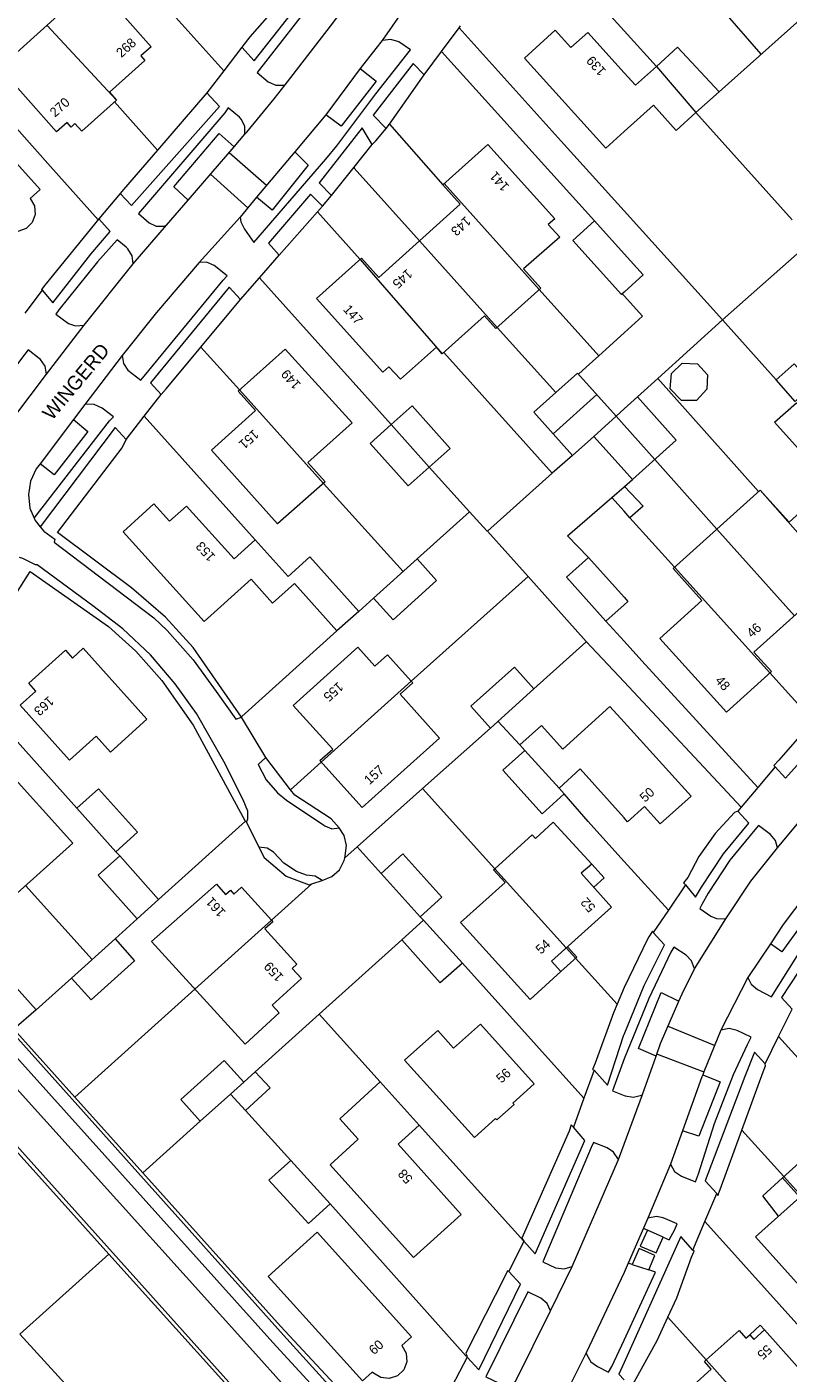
# Model space of a CAD drawing. Header units: metres. Extents: x 83575 to 86200, y 450600 to 453750.
# Tile 31 of 94: x 84787 to 84867, y 451431 to 451574. Entities that reach past the tile are written whole.
import ezdxf
from ezdxf.enums import TextEntityAlignment as Align

# ---------------------------------------------------------------- set-up
doc = ezdxf.new("R2010")
doc.units = ezdxf.units.M
for name, color, linetype, lineweight in [('gw-bs-grondwerklijn', 253, 'Continuous', 18), ('kd-bs-kadastralegrens', 253, 'Continuous', 18), ('og-bs-bebouwing', 253, 'Continuous', 18), ('og-bs-huisnummer', 253, 'Continuous', 18), ('og-bs-straatnaam', 253, 'Continuous', 25), ('vh-bs-randverharding', 253, 'Continuous', 18)]:
    doc.layers.add(name, color=color, linetype=linetype, lineweight=lineweight)
doc.styles.add('Styledgn001', font='dgn001.shx')

msp = doc.modelspace()

# ---------------------------------------------------------------- linework, layer by layer
at = {"layer": 'gw-bs-grondwerklijn'}
for p, q in [((84825.16, 451563.42), (84828.85, 451568.64)), ((84805.83, 451566.72), (84800.62, 451560.67)), ((84824.83, 451562.95), (84825.16, 451563.42)), ((84821.43, 451558.86), (84823.35, 451561.25)), ((84819.02, 451555.86), (84821.43, 451558.86)), ((84817.54, 451554.12), (84818.09, 451554.73)), ((84813.5, 451549.55), (84817.54, 451554.12)), ((84805.22, 451539.82), (84809.41, 451544.84)), ((84814.69, 451492.95), (84812.07, 451496.35)), ((84809.92, 451489.62), (84810.04, 451489.5)), ((84816.96, 451482.99), (84818.05, 451483.34)), ((84766.26, 451476.19), (84795.47, 451443.77)), ((84850, 451472.01), (84849.25, 451470.23)), ((84791.88, 451460.39), (84785.43, 451467.58)), ((84799.06, 451452.37), (84791.88, 451460.39)), ((84854.14, 451445.58), (84852.47, 451446.32)), ((84795.47, 451443.77), (84809.8, 451427.86)), ((84850.86, 451442.68), (84852.6, 451442.11)), ((84833.35, 451433.02), (84833.39, 451432.88))]:
    msp.add_line(p, q, dxfattribs=at)
for points in [[(84815.56, 451579), (84815.56, 451578.99), (84812.46, 451575.03), (84810.38, 451572.65), (84809.55, 451571.57)], [(84800.62, 451560.67), (84797.01, 451556.48), (84796.68, 451556.09)], [(84794.41, 451553.39), (84788.7, 451546.37), (84788.35, 451545.92), (84788.41, 451545.84)], [(84800.99, 451534.79), (84801.53, 451535.4), (84805.22, 451539.82)], [(84809.49, 451500.63), (84804.4, 451508), (84801.46, 451511.2), (84797.88, 451514.31), (84790.03, 451520.19), (84796.89, 451529.14), (84797.31, 451530.04)], [(84781.8, 451507.69), (84787.13, 451516.06), (84795.42, 451510.24), (84798.31, 451507.61), (84801.08, 451504.52), (84804.39, 451499.79), (84809.85, 451489.69), (84809.92, 451489.62)], [(84870.01, 451500.23), (84866.38, 451496.08), (84865.86, 451495.51), (84865.98, 451495.37)], [(84819.86, 451488.9), (84818.99, 451489.86), (84815.14, 451492.36), (84814.69, 451492.95)], [(84862.05, 451490.67), (84861.67, 451490.53), (84859.64, 451488.32), (84857.92, 451485.86), (84856.74, 451483.66), (84856.29, 451483.09), (84856.48, 451482.87)], [(84811.35, 451486.88), (84811.9, 451485.76), (84814.23, 451483.78), (84816.66, 451482.89), (84816.96, 451482.99)], [(84853.09, 451477.82), (84852.99, 451477.97), (84852.62, 451477.36), (84852.49, 451477.12), (84850, 451472.01)], [(84849.25, 451470.23), (84848.86, 451469.32), (84846.93, 451463.98), (84846.66, 451463.32), (84846.82, 451463.26)], [(84862.47, 451456.9), (84864.72, 451463.06), (84864.98, 451463.7), (84864.93, 451463.93)], [(84844.63, 451457.22), (84844.4, 451457.45), (84844.18, 451456.78), (84839.18, 451445.48), (84839.37, 451445.14)], [(84859.82, 451450.19), (84859.91, 451449.97), (84860.18, 451450.61), (84862.47, 451456.9)], [(84831.77, 451429.75), (84831.71, 451429.84), (84831.4, 451429.19), (84826.98, 451421.81), (84813.62, 451436.13), (84799.06, 451452.37)], [(84854.63, 451437.09), (84855.57, 451439.15), (84857.14, 451443.46), (84857.42, 451444.09), (84857.26, 451444.2)], [(84837.81, 451441.93), (84837.67, 451442.02), (84837.36, 451441.39), (84833.26, 451433.27), (84833.35, 451433.02)], [(84850.62, 451429.8), (84850.74, 451429.66), (84851.09, 451430.28), (84853.51, 451434.62), (84854.63, 451437.09)]]:
    msp.add_lwpolyline(points, dxfattribs=at)
at = {"layer": 'kd-bs-kadastralegrens'}
for p, q in [((84850, 451573.3), (84839.88, 451584.5)), ((84807.63, 451569.07), (84794.98, 451583.16)), ((84864.52, 451570.84), (84858.06, 451578.24)), ((84860.05, 451566.84), (84869.57, 451575.35)), ((84853.41, 451569.53), (84850, 451573.3)), ((84846.87, 451553.17), (84830.69, 451571.12)), ((84796.05, 451565.77), (84800.62, 451560.67)), ((84867.79, 451553.29), (84857.6, 451564.64)), ((84825.16, 451563.42), (84830.82, 451556.98)), ((84822.05, 451549.09), (84817.54, 451554.12)), ((84860.43, 451542.68), (84850, 451554.23)), ((84825.34, 451531.61), (84811.4, 451547.13)), ((84850, 451545.25), (84849.81, 451545.46)), ((84842.79, 451535.01), (84836.57, 451541.9)), ((84847.32, 451538.9), (84850, 451541.33)), ((84805.22, 451539.82), (84809.31, 451535.27)), ((84830.91, 451539.23), (84842.4, 451526.45)), ((84851.42, 451534.53), (84853.57, 451536.48)), ((84799.19, 451532.48), (84810.95, 451519.39)), ((84859.83, 451520.53), (84853.25, 451527.92)), ((84833.64, 451522.37), (84829.38, 451527.11)), ((84818.19, 451525.38), (84826.6, 451516.04)), ((84850.61, 451521.75), (84855.35, 451516.5)), ((84839.85, 451515.51), (84827.48, 451504.43)), ((84821.92, 451511.83), (84823.49, 451513.24)), ((84870.01, 451500.23), (84865.43, 451505.32)), ((84792.08, 451490.98), (84780.08, 451504.4)), ((84838.97, 451497.69), (84836.65, 451500.2)), ((84817.95, 451495.88), (84814.69, 451492.95)), ((84809.92, 451489.62), (84800.74, 451481.33)), ((84796.62, 451485.95), (84796.22, 451486.38)), ((84824.3, 451484.08), (84821.76, 451486.91)), ((84854.69, 451480.2), (84850, 451485.36)), ((84786.65, 451482.81), (84793.7, 451474.96)), ((84816.96, 451482.99), (84812.67, 451479.13)), ((84796.12, 451477.14), (84798.47, 451479.28)), ((84828.78, 451479.14), (84828.41, 451479.49)), ((84849.25, 451470.23), (84843.87, 451476.19)), ((84832.89, 451474.57), (84845.74, 451460.28)), ((84787.76, 451469.65), (84791.51, 451472.99)), ((84804.57, 451471.82), (84791.88, 451460.39)), ((84810.95, 451463.06), (84817.73, 451469.18)), ((84866.35, 451466.8), (84878.42, 451453.41)), ((84809.93, 451458.97), (84814.72, 451453.7)), ((84799.06, 451452.37), (84805.14, 451457.84)), ((84839.37, 451445.14), (84828.31, 451457.41)), ((84866.9, 451451.98), (84862.47, 451456.9)), ((84870.62, 451433.76), (84858.55, 451447.22)), ((84795.47, 451443.77), (84786.03, 451435.29)), ((84858.68, 451432.57), (84854.63, 451437.09)), ((84793.73, 451426.91), (84786.03, 451435.29))]:
    msp.add_line(p, q, dxfattribs=at)
for points in [[(84850, 451554.23), (84843.35, 451561.6), (84832.53, 451573.6)], [(84779.84, 451569.54), (84789.31, 451558.94), (84794.34, 451553.3), (84794.41, 451553.39)], [(84821.43, 451558.86), (84821.44, 451558.76), (84828.35, 451551.06)], [(84866.08, 451536.33), (84860.43, 451542.68), (84869.82, 451551.04)], [(84841.02, 451545.92), (84847.32, 451538.9), (84845.99, 451537.7), (84845.17, 451536.96)], [(84850, 451541.33), (84851.95, 451543.09), (84850, 451545.25)], [(84864.24, 451524.51), (84853.57, 451536.48), (84860.43, 451542.68)], [(84828.1, 451517.39), (84833.64, 451522.37), (84835.47, 451520.34), (84835.53, 451520.32)], [(84819.61, 451509.76), (84809.53, 451500.69), (84809.49, 451500.63)], [(84840.46, 451503.62), (84845.96, 451508.57), (84846, 451508.65)], [(84836.31, 451484.57), (84828.65, 451493.06), (84835.85, 451499.48)], [(84828.65, 451493.06), (84821.76, 451486.91), (84820.44, 451485.72)], [(84850, 451485.36), (84847.43, 451488.19), (84846.18, 451489.57), (84843.66, 451492.5)], [(84824.17, 451462.01), (84817.73, 451469.18), (84826.48, 451477.06)], [(84818.89, 451449.11), (84833.25, 451433.02), (84833.35, 451433.02)]]:
    msp.add_lwpolyline(points, dxfattribs=at)
at = {"layer": 'og-bs-bebouwing'}
for p, q in [((84788.89, 451573.89), (84796.28, 451565.97)), ((84853.41, 451569.53), (84855.65, 451571.55)), ((84853.41, 451569.53), (84857.6, 451564.64)), ((84830.97, 451557.12), (84841.02, 451545.92)), ((84828.35, 451551.06), (84836.57, 451541.9)), ((84822.05, 451549.09), (84830.76, 451539.1)), ((84809.31, 451535.27), (84818.19, 451525.38)), ((84842.5, 451530.63), (84847.12, 451534.78)), ((84825.34, 451531.61), (84829.38, 451527.11)), ((84846.8, 451530.34), (84849.16, 451532.51)), ((84849.16, 451532.51), (84850, 451531.56)), ((84850, 451531.56), (84853.25, 451527.92)), ((84850.89, 451525.8), (84850, 451526.79)), ((84848.71, 451523.9), (84850, 451525.02)), ((84850, 451525.02), (84850.04, 451525.06)), ((84864.41, 451524.66), (84874.35, 451513.34)), ((84850, 451522.43), (84848.71, 451523.9)), ((84859.83, 451520.53), (84868.04, 451511.36)), ((84846.23, 451517.55), (84850, 451513.33)), ((84855.35, 451516.5), (84865.43, 451505.32)), ((84850, 451512.53), (84848.06, 451510.8)), ((84817.95, 451495.88), (84827.48, 451504.43)), ((84843.12, 451493.11), (84839.51, 451497.1)), ((84836.31, 451484.57), (84843.87, 451476.19)), ((84846.57, 451485.08), (84847.89, 451483.63)), ((84847.89, 451483.63), (84846.78, 451482.63)), ((84804.57, 451471.82), (84812.67, 451479.13)), ((84845, 451475.2), (84844, 451476.31)), ((84845, 451475.2), (84843.32, 451473.69)), ((84808.34, 451460.71), (84809.75, 451461.98)), ((84864.68, 451449.95), (84866.75, 451451.85)), ((84866.35, 451447.81), (84864.68, 451449.95)), ((84864.4, 451436.24), (84863.3, 451435.23)), ((84864.4, 451436.24), (84864.85, 451435.74)), ((84858.68, 451432.57), (84865.93, 451424.47))]:
    msp.add_line(p, q, dxfattribs=at)
for points in [[(84794.7, 451579.11), (84797.97, 451575.48), (84797.16, 451574.74), (84799.96, 451571.61), (84798.85, 451570.65), (84799.29, 451570.17), (84795.53, 451566.79), (84796.28, 451565.97), (84792.61, 451562.66), (84791.88, 451563.47), (84791.48, 451563.11), (84791.04, 451563.59), (84789.94, 451562.62), (84783.89, 451569.39), (84794.7, 451579.11)], [(84850, 451562.65), (84848.05, 451560.89), (84839.47, 451570.41), (84842.72, 451573.35), (84844.37, 451571.53), (84846.16, 451573.12), (84850, 451568.86)], [(84855.65, 451571.55), (84860.05, 451566.84), (84857.6, 451564.64)], [(84850, 451568.86), (84851.19, 451567.54), (84853.41, 451569.53)], [(84778.12, 451567.7), (84788.2, 451556.48), (84787.15, 451555.56), (84787.6, 451554.76), (84787.68, 451553.85), (84787.36, 451553), (84786.71, 451552.36), (84785.85, 451552.05), (84784.94, 451552.14), (84784.15, 451552.6), (84784.03, 451552.72), (84782.98, 451551.77), (84774.62, 451561.07), (84776.28, 451562.57), (84774.61, 451564.46), (84778.12, 451567.7)], [(84857.6, 451564.64), (84855.51, 451562.76), (84853.11, 451565.44), (84850, 451562.65)], [(84843.19, 451551.46), (84839.35, 451548.1), (84841.17, 451546.05), (84836.43, 451541.77), (84835.21, 451543.12), (84830.76, 451539.1), (84830.13, 451539.81), (84826.32, 451536.4), (84825.09, 451537.71), (84824.47, 451537.14), (84817.44, 451544.95), (84822.2, 451549.23), (84824.04, 451547.19), (84832.66, 451554.93), (84830.82, 451556.98), (84835.59, 451561.26), (84842.66, 451553.4), (84841.98, 451552.8), (84843.19, 451551.46)], [(84850, 451545.63), (84849.73, 451545.39), (84844.58, 451551.1), (84846.87, 451553.17), (84850, 451549.7)], [(84850, 451549.7), (84852.03, 451547.46), (84850, 451545.63)], [(84821.21, 451531.79), (84816.53, 451527.58), (84818.37, 451525.54), (84813.33, 451521.08), (84806.32, 451528.88), (84810.99, 451533.08), (84809.15, 451535.13), (84814.13, 451539.6), (84821.21, 451531.79)], [(84858.82, 451536.89), (84858.76, 451535.37), (84857.66, 451534.15), (84856.07, 451534.17), (84854.86, 451535.4), (84855.01, 451537.02), (84856.15, 451538.12), (84857.77, 451538.03), (84858.82, 451536.89)], [(84867.98, 451538.05), (84870.02, 451535.82), (84868.12, 451534.04), (84866.08, 451536.33), (84867.98, 451538.05)], [(84844.54, 451528.35), (84840.45, 451532.92), (84842.79, 451535.01), (84845.08, 451537.06), (84849.16, 451532.51), (84850, 451533.26)], [(84850, 451533.26), (84851.42, 451534.53), (84855.51, 451529.95), (84850.89, 451525.8)], [(84827.56, 451533.6), (84831.6, 451529.09), (84827.15, 451525.11), (84823.11, 451529.62), (84825.34, 451531.61), (84827.56, 451533.6)], [(84868.23, 451533.92), (84872.29, 451529.39), (84870, 451527.32), (84865.93, 451531.86), (84868.23, 451533.92)], [(84850, 451526.79), (84846.8, 451530.34), (84844.54, 451528.35)], [(84850.04, 451525.06), (84852.01, 451522.97), (84850.61, 451521.75), (84850, 451522.43)], [(84874.35, 451513.34), (84874.19, 451513.2), (84872.35, 451515.24), (84863.74, 451507.5), (84865.59, 451505.46), (84860.82, 451501.16), (84853.79, 451508.96), (84858.24, 451512.98), (84855.19, 451516.36), (84864.41, 451524.66), (84867.48, 451521.29), (84871.93, 451525.3), (84878.96, 451517.49), (84874.35, 451513.34)], [(84810.95, 451519.39), (84814.43, 451515.52), (84816.75, 451517.59), (84821.92, 451511.83), (84819.61, 451509.76), (84815.1, 451514.77), (84812.79, 451512.7), (84810.52, 451515.23), (84805.54, 451510.75), (84796.99, 451520.26), (84800.23, 451523.2), (84801.89, 451521.37), (84803.68, 451522.98), (84808.72, 451517.39), (84810.95, 451519.39)], [(84828.1, 451517.39), (84830.16, 451515.09), (84825.55, 451510.94), (84823.49, 451513.24), (84828.1, 451517.39)], [(84848.06, 451510.8), (84843.91, 451515.46), (84846.23, 451517.55)], [(84850, 451513.33), (84850.4, 451512.89), (84850, 451512.53)], [(84792.75, 451507.92), (84799.5, 451500.42), (84795.64, 451496.92), (84794.12, 451498.61), (84791.3, 451496.08), (84786.07, 451501.9), (84787.73, 451503.39), (84786.99, 451504.21), (84790.88, 451507.71), (84791.62, 451506.89), (84792.75, 451507.92)], [(84827.48, 451504.43), (84827.63, 451504.26), (84826.29, 451503.06), (84830.45, 451498.42), (84822.26, 451491.08), (84817.81, 451496.04), (84819.16, 451497.23), (84814.99, 451501.88), (84821.83, 451508.03), (84823.62, 451506.04), (84824.96, 451507.24), (84827.48, 451504.43)], [(84840.46, 451503.62), (84835.85, 451499.48), (84833.78, 451501.78), (84838.39, 451505.93), (84840.46, 451503.62)], [(84839.51, 451497.1), (84838.97, 451497.69), (84841.26, 451499.75), (84843.5, 451497.25), (84848.5, 451501.75), (84850, 451500.09)], [(84850, 451500.09), (84857.08, 451492.25), (84853.82, 451489.32), (84852.17, 451491.16), (84850.37, 451489.56), (84850, 451489.97)], [(84843.12, 451493.11), (84843.66, 451492.5), (84841.31, 451490.4), (84837.18, 451495.02), (84839.51, 451497.1)], [(84784.27, 451495.48), (84791.64, 451487.3), (84780.89, 451477.64), (84776.44, 451482.58), (84777.56, 451483.58), (84775.65, 451485.7), (84781.97, 451491.38), (84780.96, 451492.49), (84784.27, 451495.48)], [(84850, 451489.97), (84845.35, 451495.15), (84843.12, 451493.11)], [(84794.36, 451493.05), (84798.5, 451488.45), (84796.22, 451486.38), (84792.08, 451490.98), (84794.36, 451493.05)], [(84842.48, 451489.51), (84846.57, 451485.08), (84845.47, 451484.1), (84848.67, 451480.52), (84842.32, 451474.8), (84843.32, 451473.69), (84840.04, 451470.74), (84832.7, 451478.88), (84837.4, 451483.12), (84836.19, 451484.46), (84836.31, 451484.57), (84840.27, 451488.16), (84840.61, 451487.78), (84842.48, 451489.51)], [(84796.62, 451485.95), (84800.74, 451481.33), (84798.47, 451479.28), (84794.34, 451483.9), (84796.62, 451485.95)], [(84826.58, 451486.14), (84830.72, 451481.56), (84828.41, 451479.49), (84824.3, 451484.08), (84826.58, 451486.14)], [(84812.67, 451479.13), (84812.81, 451478.97), (84811.99, 451478.23), (84815.37, 451474.47), (84814.88, 451474.03), (84815.87, 451472.95), (84812.76, 451470.12), (84813.51, 451469.31), (84809.88, 451466), (84799.97, 451476.87), (84806.85, 451482.95), (84807.82, 451481.86), (84808.33, 451482.31), (84808.69, 451481.89), (84809.51, 451482.64), (84812.67, 451479.13)], [(84828.78, 451479.14), (84832.89, 451474.57), (84830.55, 451472.49), (84826.48, 451477.06), (84828.78, 451479.14)], [(84796.12, 451477.14), (84798.2, 451474.83), (84793.59, 451470.69), (84791.51, 451472.99), (84796.12, 451477.14)], [(84782.62, 451475.35), (84787.76, 451469.65), (84785.43, 451467.58)], [(84826.76, 451464.31), (84830.27, 451467.46), (84831.95, 451465.58), (84834.8, 451468.13), (84840.47, 451461.81), (84838.21, 451459.77), (84838.36, 451459.6), (84836.54, 451457.98), (84836.38, 451458.14), (84834.15, 451456.12), (84826.76, 451464.31)], [(84807.68, 451464.29), (84809.75, 451461.98), (84810.95, 451463.06), (84812.54, 451461.38), (84809.93, 451458.97), (84808.34, 451460.71), (84805.14, 451457.84), (84803.07, 451460.14), (84807.68, 451464.29)], [(84828.31, 451457.41), (84826.08, 451455.41), (84832.77, 451447.97), (84827.72, 451443.43), (84818.9, 451453.24), (84821.86, 451455.93), (84819.9, 451458.1), (84824.17, 451462.01), (84828.31, 451457.41)], [(84878.79, 451448.52), (84874.11, 451444.31), (84877.26, 451440.81), (84872.25, 451436.3), (84863.9, 451445.59), (84868.58, 451449.81), (84866.75, 451451.85), (84871.7, 451456.3), (84876.1, 451451.46), (84878.79, 451448.52)], [(84814.72, 451453.7), (84818.89, 451449.11), (84816.59, 451447.02), (84812.41, 451451.6), (84814.72, 451453.7)], [(84866.9, 451451.98), (84875.78, 451442.11), (84877.09, 451440.65)], [(84817.53, 451446.09), (84827.51, 451435.02), (84826.47, 451434.09), (84826.92, 451433.29), (84826.99, 451432.38), (84826.67, 451431.53), (84826.01, 451430.9), (84825.15, 451430.6), (84824.25, 451430.7), (84823.47, 451431.16), (84823.35, 451431.29), (84822.31, 451430.34), (84812.34, 451441.41), (84817.53, 451446.09)], [(84870.94, 451428.96), (84865.93, 451424.47), (84867.41, 451422.83), (84863.2, 451418.94), (84861.72, 451420.7), (84860.1, 451419.23), (84856.81, 451422.88), (84857.62, 451423.62), (84854.83, 451426.72), (84855.91, 451427.69), (84855.46, 451428.2), (84859.22, 451431.6), (84858.5, 451432.41), (84858.68, 451432.57), (84862.16, 451435.69), (84862.89, 451434.86), (84863.3, 451435.23), (84863.74, 451434.72), (84864.85, 451435.74), (84870.94, 451428.96)]]:
    msp.add_lwpolyline(points, dxfattribs=at)
at = {"layer": 'vh-bs-randverharding'}
for p, q in [((84828.35, 451577.94), (84824.38, 451572.27)), ((84830.69, 451571.12), (84832.53, 451573.6)), ((84832.53, 451573.6), (84832.7, 451573.83)), ((84809.55, 451571.57), (84807.63, 451569.07)), ((84828.85, 451568.64), (84830.69, 451571.12)), ((84807.63, 451569.07), (84805.83, 451566.72)), ((84822.06, 451569.3), (84818.43, 451564.41)), ((84818.43, 451564.41), (84815.15, 451560.5)), ((84808.72, 451561.03), (84809.86, 451562.35)), ((84803.86, 451555.37), (84808.72, 451561.03)), ((84808.2, 451560.41), (84812.17, 451556.96)), ((84815.15, 451560.5), (84811.11, 451555.7)), ((84810.18, 451554.57), (84806.22, 451558.11)), ((84796.68, 451556.09), (84794.41, 451553.39)), ((84818.09, 451554.73), (84819.02, 451555.86)), ((84801.58, 451552.72), (84803.86, 451555.37)), ((84811.11, 451555.7), (84809.37, 451553.58)), ((84809.37, 451553.58), (84805.02, 451548.78)), ((84798.05, 451548.62), (84801.58, 451552.72)), ((84812.37, 451550.83), (84813.5, 451549.55)), ((84811.4, 451547.13), (84813.5, 451549.55)), ((84792.84, 451542.14), (84798.05, 451548.62)), ((84788.41, 451545.84), (84786.58, 451543.42)), ((84809.41, 451544.84), (84811.4, 451547.13)), ((84788.86, 451536.96), (84792.84, 451542.14)), ((84796.89, 451538.91), (84792.92, 451533.75)), ((84780.46, 451525.82), (84788.86, 451536.96)), ((84799.19, 451532.48), (84800.99, 451534.79)), ((84792.92, 451533.75), (84791.71, 451532.14)), ((84791.71, 451532.14), (84788.19, 451527.45)), ((84791.71, 451532.14), (84793.24, 451530.89)), ((84797.31, 451530.04), (84799.19, 451532.48)), ((84796.15, 451531.3), (84788.2, 451520.79)), ((84797.31, 451530.04), (84796.15, 451531.3)), ((84844.54, 451528.35), (84842.4, 451526.45)), ((84842.4, 451526.45), (84835.53, 451520.32)), ((84850.04, 451525.06), (84850.89, 451525.8)), ((84835.53, 451520.32), (84839.85, 451515.51)), ((84839.85, 451515.51), (84846, 451508.65)), ((84850, 451508.66), (84848.06, 451510.8)), ((84846, 451508.65), (84850, 451504.37)), ((84850, 451504.37), (84862.4, 451491.09)), ((84812.07, 451496.35), (84809.49, 451500.63)), ((84865.98, 451495.37), (84864.16, 451493.19)), ((84864.16, 451493.19), (84862.4, 451491.09)), ((84862.4, 451491.09), (84862.05, 451490.67)), ((84866.22, 451486.78), (84870.09, 451491.4)), ((84810.04, 451489.5), (84811.35, 451486.88)), ((84856.48, 451482.87), (84854.69, 451480.2)), ((84854.69, 451480.2), (84853.09, 451477.82)), ((84857.44, 451473.99), (84860.77, 451479.27)), ((84865.48, 451476.63), (84863.1, 451473.07)), ((84863.1, 451473.07), (84860.22, 451467.5)), ((84866.35, 451466.8), (84867.79, 451469.71)), ((84859.57, 451465.88), (84854.6, 451467.91)), ((84864.93, 451463.93), (84866.35, 451466.8)), ((84851.96, 451460.68), (84853.38, 451464.72)), ((84853.44, 451464.99), (84858.45, 451463.07)), ((84846.82, 451463.26), (84845.74, 451460.28)), ((84850, 451455.42), (84851.96, 451460.68)), ((84845.74, 451460.28), (84844.63, 451457.22)), ((84856.17, 451456.83), (84854.9, 451453.3)), ((84849.4, 451453.8), (84850, 451455.42)), ((84844.49, 451442.48), (84849.4, 451453.8)), ((84854.9, 451453.3), (84852.51, 451447.57)), ((84858.55, 451447.22), (84859.82, 451450.19)), ((84852.51, 451447.57), (84852.04, 451446.51)), ((84852.04, 451446.51), (84850.44, 451442.83)), ((84852.04, 451446.51), (84852.47, 451446.32)), ((84857.26, 451444.2), (84858.55, 451447.22)), ((84839.37, 451445.14), (84837.81, 451441.93)), ((84842.22, 451437.76), (84844.49, 451442.48)), ((84850, 451441.82), (84845.99, 451433.33)), ((84850.44, 451442.83), (84850, 451441.82)), ((84850.86, 451442.68), (84850.44, 451442.83)), ((84838.5, 451430.27), (84842.22, 451437.76)), ((84845.99, 451433.33), (84843.1, 451427.58)), ((84833.39, 451432.88), (84831.77, 451429.75))]:
    msp.add_line(p, q, dxfattribs=at)
for points in [[(84809.55, 451571.57), (84810.84, 451570.12), (84816.78, 451577.66), (84815.56, 451579)], [(84819.77, 451574.91), (84819.56, 451575.92), (84818.99, 451576.77), (84818.14, 451577.34), (84817.82, 451577.46), (84811.15, 451568.88), (84812.33, 451567.89), (84813.15, 451567.53), (84814.04, 451567.56), (84814.12, 451567.58)], [(84814.12, 451567.58), (84819.19, 451574.1), (84819.77, 451574.91)], [(84810.82, 451550.88), (84818.44, 451559.72), (84819.58, 451561.12), (84823.71, 451566.61), (84827.4, 451571.29), (84826.16, 451572.13), (84825.31, 451572.39), (84824.38, 451572.27)], [(84824.38, 451572.27), (84823.71, 451571.43), (84822.06, 451569.3)], [(84822.06, 451569.3), (84823.75, 451567.97), (84820.05, 451563.2), (84818.43, 451564.41)], [(84828.85, 451568.64), (84827.68, 451569.85), (84823.44, 451564.37), (84824.83, 451562.95)], [(84809.86, 451562.35), (84810.06, 451562.58), (84812.97, 451566.11), (84814.12, 451567.58)], [(84796.68, 451556.09), (84797.85, 451554.79), (84807.18, 451565.29), (84805.83, 451566.72)], [(84809.86, 451562.35), (84809.86, 451563.21), (84809.47, 451563.95), (84809.28, 451564.14), (84808.09, 451565.14), (84807.73, 451564.61), (84798.6, 451553.95), (84799.73, 451552.98), (84800.49, 451552.61), (84801.33, 451552.63), (84801.58, 451552.72)], [(84823.35, 451561.25), (84822.26, 451563.03), (84817.71, 451557.22), (84819.02, 451555.86)], [(84823.35, 451561.25), (84823.74, 451561.65), (84824.83, 451562.95)], [(84803.86, 451555.37), (84802.34, 451556.78), (84807.15, 451562.44), (84808.72, 451561.03)], [(84815.15, 451560.5), (84816.58, 451559.06), (84812.75, 451554.32), (84811.11, 451555.7)], [(84818.09, 451554.73), (84816.81, 451556), (84812.37, 451550.83)], [(84788.41, 451545.84), (84789.54, 451544.51), (84793.55, 451549.64), (84795.61, 451552.04), (84794.41, 451553.39)], [(84809.37, 451553.58), (84809.43, 451553.08), (84809.84, 451552.28), (84810.82, 451550.88)], [(84798.05, 451548.62), (84797.95, 451549.49), (84797.48, 451550.23), (84797.29, 451550.4), (84796.35, 451551.18), (84794.28, 451548.84), (84790.18, 451543.76), (84789.85, 451543.29), (84791.19, 451542.3), (84791.94, 451542.07), (84792.84, 451542.14)], [(84796.89, 451538.91), (84797.01, 451538.07), (84797.48, 451537.38), (84798.87, 451536.31), (84799.2, 451536.74), (84807.58, 451546.91), (84807.99, 451547.34), (84806.63, 451548.46), (84805.79, 451548.8), (84805.02, 451548.78)], [(84805.02, 451548.78), (84800.51, 451543.47), (84796.89, 451538.91)], [(84809.41, 451544.84), (84808.2, 451546.17), (84799.88, 451536.02), (84800.99, 451534.79)], [(84788.86, 451536.96), (84788.72, 451537.8), (84788.22, 451538.5), (84788.11, 451538.59), (84786.93, 451539.51), (84786.58, 451539.06), (84777.75, 451527.43), (84777.76, 451527.42), (84777.43, 451526.91), (84778.72, 451526.05), (84779.6, 451525.75), (84780.46, 451525.82)], [(84787.57, 451521.7), (84795.54, 451531.99), (84795.96, 451532.43), (84794.75, 451533.33), (84793.9, 451533.74), (84792.96, 451533.76), (84792.92, 451533.75)], [(84793.24, 451530.89), (84789.69, 451526.29), (84788.19, 451527.45)], [(84788.19, 451527.45), (84787.78, 451526.92), (84787.18, 451525.61)], [(84787.18, 451525.61), (84786.95, 451524.19), (84787.12, 451522.77), (84787.57, 451521.7)], [(84846.23, 451517.55), (84844, 451519.82), (84848.71, 451523.9)], [(84787.57, 451521.7), (84787.68, 451521.44), (84788.2, 451520.79)], [(84788.2, 451520.79), (84788.58, 451520.32), (84789.76, 451519.48), (84789.67, 451519.17), (84800.23, 451511.16), (84801.63, 451509.79), (84804.38, 451506.7), (84806.81, 451503.35)], [(84810.04, 451489.5), (84810.17, 451489.87), (84810.16, 451490.68), (84809.68, 451491.86), (84807.64, 451495.95), (84804.73, 451501), (84802.49, 451504.16), (84799.86, 451507.21), (84796.95, 451509.97), (84793.77, 451512.43), (84787.87, 451516.74), (84787.72, 451516.74), (84786.37, 451517.44), (84786, 451517.52)], [(84864.16, 451493.19), (84851.87, 451506.59), (84850, 451508.66)], [(84806.81, 451503.35), (84808.92, 451500.42), (84809.49, 451500.63)], [(84865.98, 451495.37), (84867.07, 451494.17), (84871.7, 451499.32), (84871.69, 451499.77), (84870.71, 451500.91)], [(84812.07, 451496.35), (84811.27, 451495.62), (84812.13, 451494), (84813.33, 451492.61), (84814.26, 451491.85), (84818.22, 451489.2), (84818.31, 451489.12), (84819.06, 451488.82), (84819.86, 451488.9)], [(84856.48, 451482.87), (84857.57, 451481.57), (84858.19, 451482.62), (84860.53, 451486.14), (84863.19, 451489.41), (84862.05, 451490.67)], [(84820.44, 451485.72), (84820.48, 451485.93), (84820.62, 451487.03), (84820.37, 451488.1), (84819.86, 451488.9)], [(84866.22, 451486.78), (84866.03, 451487.58), (84865.48, 451488.21), (84864.21, 451489.14), (84863.82, 451488.71), (84861.2, 451485.47), (84858.9, 451481.98), (84858.22, 451480.8), (84858, 451480.37), (84859.17, 451479.56), (84859.79, 451479.31), (84860.77, 451479.27)], [(84818.05, 451483.34), (84817.29, 451483.78), (84816.37, 451483.89), (84815.32, 451484.29), (84813.98, 451485.17), (84812.9, 451486.35), (84812.24, 451486.76), (84811.35, 451486.88)], [(84860.77, 451479.27), (84860.9, 451479.49), (84863.4, 451483.26), (84866.22, 451486.78)], [(84769.54, 451484.58), (84784.32, 451468.3), (84813.94, 451435.19), (84826.62, 451421.23)], [(84818.05, 451483.34), (84819.07, 451483.74), (84819.88, 451484.48), (84820.38, 451485.46), (84820.44, 451485.72)], [(84863.1, 451473.07), (84863.44, 451472.35), (84864.11, 451471.8), (84865.6, 451471.02), (84869.06, 451476.51), (84872.43, 451481.12), (84874.59, 451483.74), (84874.94, 451484.14), (84873.79, 451485.13), (84873.77, 451485.14), (84872.98, 451485.52), (84872.09, 451485.52)], [(84825.93, 451420.13), (84812.83, 451434.4), (84783.17, 451467.42), (84768.99, 451483.17)], [(84869.23, 451481.85), (84866.85, 451478.69), (84865.48, 451476.63)], [(84876.35, 451481.72), (84875.25, 451482.98), (84874, 451481.44), (84870.17, 451476.31), (84866.67, 451470.95), (84867.79, 451469.71)], [(84768.08, 451480.85), (84781.51, 451465.94), (84811.03, 451433.19), (84824.62, 451418.02)], [(84870.5, 451481.03), (84866.68, 451475.78), (84865.48, 451476.63)], [(84850, 451467.03), (84852.13, 451472.2), (84854.26, 451476.52), (84853.09, 451477.82)], [(84822.36, 451414.4), (84781.68, 451459.72), (84766.42, 451476.58)], [(84857.44, 451473.99), (84857.14, 451474.83), (84856.56, 451475.43), (84855.27, 451476.26), (84854.95, 451475.76), (84852.62, 451470.85), (84850, 451464.46)], [(84855.79, 451470.55), (84856.13, 451471.34), (84857.44, 451473.99)], [(84853.38, 451464.72), (84851.53, 451465.53), (84853.91, 451471.46), (84855.79, 451470.55)], [(84853.38, 451464.72), (84853.86, 451466.08), (84855.79, 451470.55)], [(84854.9, 451453.3), (84855.33, 451452.53), (84856.07, 451452.01), (84857.54, 451451.42), (84857.88, 451452.28), (84859.55, 451457.62), (84861.59, 451462.79), (84863.07, 451465.98), (84863.45, 451466.75), (84861.98, 451467.44), (84861.11, 451467.67), (84860.22, 451467.5)], [(84860.22, 451467.5), (84858.45, 451463.07), (84858.32, 451462.75)], [(84846.82, 451463.26), (84848.23, 451461.68), (84849.98, 451466.98), (84850, 451467.03)], [(84864.93, 451463.93), (84863.81, 451465.17), (84862.76, 451462.59), (84858.57, 451451.54), (84859.82, 451450.19)], [(84850, 451464.46), (84848.78, 451461.08), (84850, 451460.57)], [(84858.32, 451462.75), (84858.24, 451462.53), (84856.17, 451456.83)], [(84858.32, 451462.75), (84860.17, 451462), (84857.9, 451456.26), (84856.17, 451456.83)], [(84850, 451460.57), (84850.1, 451460.53), (84850.99, 451460.38), (84851.85, 451460.62), (84851.96, 451460.68)], [(84839.37, 451445.14), (84840.57, 451443.79), (84845.86, 451455.8), (84844.63, 451457.22)], [(84849.4, 451453.8), (84848.88, 451454.57), (84848.19, 451455.02), (84846.76, 451455.6), (84846.51, 451455.05), (84841.39, 451442.96), (84842.74, 451442.31), (84843.66, 451442.21), (84844.49, 451442.48)], [(84854.14, 451445.58), (84854.77, 451445.3), (84855.36, 451446.38), (84855.62, 451446.97), (84854.14, 451447.63), (84853.43, 451447.76), (84852.51, 451447.57)], [(84852.47, 451446.32), (84851.7, 451444.62), (84853.39, 451443.9), (84854.14, 451445.58)], [(84857.26, 451444.2), (84856.01, 451445.64), (84850, 451432.29)], [(84852.6, 451442.11), (84853.26, 451443.64), (84851.59, 451444.37), (84850.86, 451442.68)], [(84833.39, 451432.88), (84834.62, 451431.53), (84839.05, 451440.58), (84837.81, 451441.93)], [(84850, 451434.66), (84853.33, 451441.86), (84852.6, 451442.11)], [(84842.22, 451437.76), (84841.85, 451438.56), (84841.2, 451439.11), (84839.81, 451439.79), (84835.36, 451430.77), (84836.72, 451430.13), (84837.53, 451429.95), (84838.33, 451430.17), (84838.5, 451430.27)], [(84845.99, 451433.33), (84846.04, 451433.12), (84846.47, 451432.36), (84847.19, 451431.88), (84848.36, 451431.26), (84848.71, 451431.89), (84850, 451434.66)], [(84850, 451432.29), (84849.45, 451431.08), (84850, 451430.48)]]:
    msp.add_lwpolyline(points, dxfattribs=at)

# ---------------------------------------------------------------- texts
at = {"layer": 'og-bs-huisnummer', "style": 'Styledgn001'}
for s, rotation, p in [('268', 41.9562, (84797.62, 451571.15)), ('139', 131.9553, (84847.41, 451569.91)), ('270', 41.9562, (84790.6, 451564.84)), ('141', 131.9503, (84837.16, 451557.68)), ('143', 221.9557, (84832.41, 451552.98)), ('145', 221.9557, (84826.22, 451547.41)), ('147', 311.958, (84820.95, 451542.92)), ('149', 131.958, (84815.1, 451536.72)), ('151', 221.9588, (84809.96, 451530.41)), ('153', 131.9553, (84806.07, 451518.49)), ('46', 41.959, (84864.07, 451509.46)), ('48', 311.9531, (84860.07, 451503.89)), ('155', 221.9581, (84818.91, 451503.68)), ('163', 221.9544, (84788.28, 451502.17)), ('157', 41.9546, (84823.87, 451494.15)), ('50', 41.9572, (84852.76, 451492.05)), ('161', 131.9562, (84807.14, 451480.84)), ('52', 131.9631, (84846.55, 451481.07)), ('54', 41.9478, (84841.74, 451475.96)), ('159', 132.2026, (84813.28, 451474)), ('56', 41.9494, (84837.56, 451462.31)), ('58', 131.958, (84827.21, 451452.33)), ('60', 41.9598, (84824.09, 451433.55)), ('55', 221.9553, (84864.54, 451433.76))]:
    msp.add_text(s, height=1, rotation=rotation, dxfattribs=at).set_placement(p, align=Align.CENTER)
at = {"layer": 'og-bs-straatnaam', "style": 'Styledgn001'}
msp.add_text('WINGERD', height=1.5, rotation=50.2607, dxfattribs=at).set_placement((84791.98, 451536.17), align=Align.MIDDLE_CENTER)

doc.saveas('drawing.dxf')
